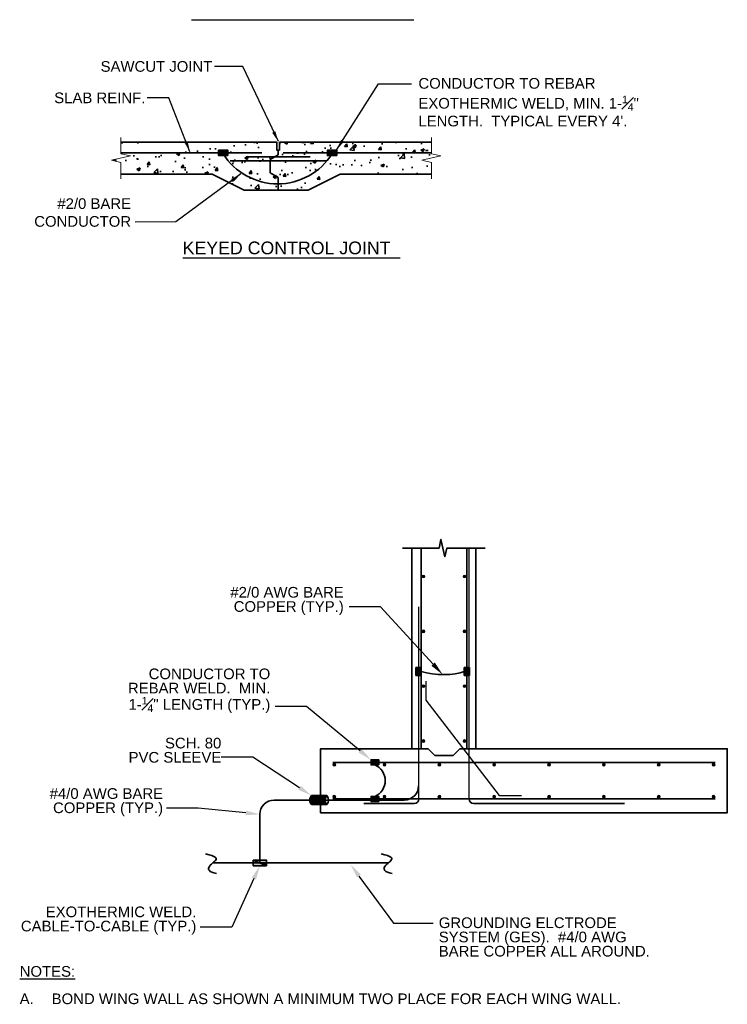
# Model space of a CAD drawing. Header units: inches. Extents: x 298 to 9722, y 170 to 7422.
# Tile 12 of 36: x 1499 to 2096, y 301 to 1132. Entities that reach past the tile are written whole.
import ezdxf
from ezdxf import colors
from ezdxf.entities.mleader import LeaderData, LeaderLine
from ezdxf.math import Vec2, Vec3

# ---------------------------------------------------------------- set-up
doc = ezdxf.new("R2010")
doc.units = ezdxf.units.IN
doc.header["$MEASUREMENT"] = 0
for name, color, linetype, lineweight in [('E-ANNO-TEXT', 7, 'Continuous', 25), ('E-DETL-GRPH', 7, 'Continuous', 35), ('G-ANNO-TEXT', 7, 'Continuous', 0), ('S-REIN-RBAR', 253, 'Continuous', 13)]:
    doc.layers.add(name, color=color, linetype=linetype, lineweight=lineweight)
doc.styles.add("1 2 1'-0", font='arial.ttf', dxfattribs={"height": 3})
doc.styles.add("3 4 1'-0", font='arial.ttf', dxfattribs={"height": 2})
doc.styles.add('Arial8', font='arial.ttf', dxfattribs={"height": 0.125})
doc.styles.get("Standard").update_dxf_attribs({"font": 'arial.ttf'})
doc.dimstyles.new("3 4 1'-0", dxfattribs={"dimtxt": 2, "dimasz": 3, "dimexe": 1, "dimexo": 1, "dimgap": 1, "dimtad": 1, "dimdec": 4, "dimzin": 11, "dimdsep": 46, "dimlunit": 4, "dimtxsty": "3 4 1'-0", "dimblk": '_Oblique_0.3', "dimcen": 0.09, "dimadec": 4, "dimazin": 3, "dimtfac": 1, "dimtdec": 4, "dimtofl": 0, "dimtmove": 0, "dimatfit": 3, "dimfxl": 1, "dimfrac": 2, "dimtzin": 11, "dimarcsym": 0})
doc.dimstyles.new('3-16to1Dim8', dxfattribs={"dimtxt": 12, "dimasz": 0.0625, "dimexe": 0.0625, "dimexo": 0.0625, "dimgap": 0.03125, "dimtad": 1, "dimdec": 4, "dimlfac": 64, "dimzin": 3, "dimdsep": 46, "dimlunit": 4, "dimtxsty": 'Arial8', "dimcen": 0.09375, "dimclrd": 256, "dimclrt": 256, "dimadec": 0, "dimazin": 1, "dimtfac": 1, "dimtdec": 4, "dimtofl": 0, "dimtmove": 0, "dimatfit": 3, "dimfxl": 1, "dimfrac": 1, "dimtolj": 1, "dimtzin": 0, "dimlwd": -1, "dimarcsym": 0})

# ---------------------------------------------------------------- blocks, each defined once
blk = doc.blocks.new('BREAK LINE')
at = {"layer": 'G-ANNO-TEXT', "flags": 128}
blk.add_lwpolyline([(8.36, 9.2), (8.36, 8.47), (8.36, 6.43), (9.96, 6.07), (6.76, 5.34), (8.36, 4.97), (8.36, 2.2)], dxfattribs=at)
blk = doc.blocks.new('_Oblique_0.3')
at = {"color": 0, "linetype": 'ByBlock', "lineweight": -2}
for p, q in [((0, 0), (-1, 0)), ((0.5, 0.167), (-0.5, -0.167))]:
    blk.add_line(p, q, dxfattribs=at)
blk = doc.blocks.new('REINFDOT')
for radius in [0.00313, 0.00187, 0.000625]:
    blk.add_circle((0, 0), radius)
blk = doc.blocks.new('REINF. DOT')
at = {"layer": 'S-REIN-RBAR', "xscale": 100, "yscale": 100, "zscale": 100, "rotation": 90.00000000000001}
blk.add_blockref('REINFDOT', (36.53, 24.59), dxfattribs=at)
blk = doc.blocks.new('REINF. DOT_1')
at = {"layer": 'S-REIN-RBAR', "extrusion": (0, 0, -1), "xscale": 100, "yscale": -100, "zscale": 100, "rotation": 89.99999999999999}
blk.add_blockref('REINFDOT', (-36.53, 24.59), dxfattribs=at)

msp = doc.modelspace()

# ---------------------------------------------------------------- hatches: boundary and pattern name
at = {"layer": 'E-DETL-GRPH'}
h = msp.add_hatch(dxfattribs=at)
h.set_pattern_fill('AR-CONC', color=9, scale=4)
h.set_pattern_definition([(50, (-1366.414, 292.893), (28.6904, -2.51009), [3, -33]), (355, (-1366.414, 292.893), (-5.55005, 30.08769), [2.4, -26.4]), (100.4514, (-1364.023, 292.684), (23.14035, 27.5776), [2.5496, -28.04568]), (46.1842, (-1366.414, 300.893), (42.68965, -6.62077), [4.5, -49.5]), (96.6356, (-1362.857, 300.34), (37.3865, 38.96474), [3.8244, -42.06855]), (351.1842, (-1366.414, 300.893), (37.3865, 38.96474), [3.6, -39.6]), (21, (-1362.414, 298.893), (23.87628, -16.10476), [3, -33]), (326, (-1362.414, 298.893), (9.73261, 29.006), [2.4, -26.4]), (71.4514, (-1360.425, 297.55), (33.6089, 12.90125), [2.5496, -28.04568]), (37.5, (-1366.414, 292.893), (0.486394, 13.315754), [0, -26.08, 0, -26.8, 0, -26.5]), (7.5, (-1366.414, 292.893), (10.52278, 15.77647), [0, -15.28, 0, -25.48, 0, -10.1]), (327.5, (-1375.334, 292.893), (21.352897, -0.902195), [0, -10, 0, -31.2, 0, -41.4]), (317.5, (-1379.334, 292.893), (23.32745, 4.0042), [0, -13, 0, -20.72, 0, -29.4])])
h.paths.add_polyline_path([(1710.3789, 1013.81232), (1717.08231, 1017.69752), (1717.08231, 1021.68732), (1715.95731, 1021.68732), (1715.95731, 1028.43732), (1584.36489, 1028.43732), (1584.36489, 1018.60904), (1592.33589, 1016.79745), (1576.3939, 1013.17427), (1584.36489, 1011.36268), (1584.36489, 1001.43732), (1661.37117, 1001.43732), (1688.37117, 987.93732), (1717.08231, 987.93732), (1717.08231, 998.67713), (1710.3789, 1002.56232)])
h.paths.add_polyline_path([(1838.40646, 1013.17427), (1854.34845, 1016.79745), (1846.37745, 1018.60904), (1846.37745, 1028.43732), (1718.20731, 1028.43732), (1718.20731, 1021.68732), (1717.08231, 1021.68732), (1717.08231, 1017.69752), (1710.3789, 1013.81232), (1710.3789, 1002.56232), (1717.08231, 998.67713), (1717.08231, 987.93732), (1742.37117, 987.93732), (1769.37117, 1001.43732), (1846.37745, 1001.43732), (1846.37745, 1011.36268)])
h = msp.add_hatch(color=0, dxfattribs=at)
h.dxf.hatch_style = 1
h.paths.add_polyline_path([(1674.63453, 1021.69555), (1666.71643, 1021.69555), (1666.71643, 1017.1791), (1674.63453, 1017.1791)])
h = msp.add_hatch(color=0, dxfattribs=at)
h.dxf.hatch_style = 1
h.paths.add_polyline_path([(1766.61368, 1021.69555), (1758.69559, 1021.69555), (1758.69559, 1017.1791), (1766.61368, 1017.1791)])
h = msp.add_hatch(color=0, dxfattribs=at)
h.dxf.hatch_style = 1
h.paths.add_polyline_path([(1837.70539, 585.1653), (1833.3717, 585.1653), (1833.3717, 578.5982), (1837.70539, 578.5982)])
h = msp.add_hatch(color=0, dxfattribs=at)
h.dxf.hatch_style = 1
h.paths.add_polyline_path([(1878.44366, 585.1653), (1874.10997, 585.1653), (1874.10997, 578.5982), (1878.44366, 578.5982)])
h = msp.add_hatch(color=0, dxfattribs=at)
h.dxf.hatch_style = 1
h.paths.add_polyline_path([(1802.00133, 502.98106), (1802.00133, 507.31475), (1795.44799, 507.31475), (1795.44799, 502.98106)])
h = msp.add_hatch(dxfattribs=at)
h.set_pattern_fill('ANSI31', color=0, scale=6)
h.set_pattern_definition([(45, (225.17755, -114.46794), (-0.5303301, 0.5303301), [])])
edge = h.paths.add_edge_path()
edge.add_line((1752.84825, 477.18896), (1745.09167, 477.18896))
edge.add_spline(control_points=[(1745.09167, 477.18896), (1744.14464, 475.84539), (1743.6653, 474.571), (1743.63645, 473.34612)], knot_values=[0, 0, 0, 0, 0.481265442, 0.481265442, 0.481265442, 0.481265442], degree=3, periodic=0)
edge.add_line((1743.63645, 473.34612), (1752.84825, 473.34612))
edge.add_line((1752.84825, 473.34612), (1752.84825, 477.18896))
edge = h.paths.add_edge_path()
edge.add_spline(control_points=[(1756.73072, 473.34612), (1756.75957, 474.571), (1757.23891, 475.84539), (1758.18594, 477.18896)], knot_values=[0, 0, 0, 0, 0.481265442, 0.481265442, 0.481265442, 0.481265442], degree=3, periodic=0)
edge.add_line((1758.18594, 477.18896), (1752.84825, 477.18896))
edge.add_line((1752.84825, 477.18896), (1752.84825, 473.34612))
edge.add_line((1752.84825, 473.34612), (1756.73072, 473.34612))
edge = h.paths.add_edge_path()
edge.add_spline(control_points=[(1758.18594, 469.53329), (1757.19187, 470.76314), (1756.69962, 472.02587), (1756.73072, 473.34612)], knot_values=[0.481265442, 0.481265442, 0.481265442, 0.481265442, 1, 1, 1, 1], degree=3, periodic=0)
edge.add_line((1756.73072, 473.34612), (1752.84825, 473.34612))
edge.add_line((1752.84825, 473.34612), (1752.84825, 469.53329))
edge.add_line((1752.84825, 469.53329), (1758.18594, 469.53329))
edge = h.paths.add_edge_path()
edge.add_line((1752.84825, 473.34612), (1743.63645, 473.34612))
edge.add_spline(control_points=[(1743.63645, 473.34612), (1743.60535, 472.02587), (1744.0976, 470.76314), (1745.09167, 469.53329)], knot_values=[0.481265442, 0.481265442, 0.481265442, 0.481265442, 1, 1, 1, 1], degree=3, periodic=0)
edge.add_line((1745.09167, 469.53329), (1752.84825, 469.53329))
edge.add_line((1752.84825, 469.53329), (1752.84825, 473.34612))
h = msp.add_hatch(color=0, dxfattribs=at)
h.dxf.hatch_style = 1
h.paths.add_polyline_path([(1802.00133, 472.12392), (1802.00133, 476.45761), (1795.44799, 476.45761), (1795.44799, 472.12392)])
h = msp.add_hatch(color=0, dxfattribs=at)
h.dxf.hatch_style = 1
h.paths.add_polyline_path([(1707.15965, 422.75455), (1696.05297, 422.75455), (1701.60631, 420.37762), (1707.15965, 420.37762)])
h.paths.add_polyline_path([(1696.05297, 422.75455), (1696.05297, 420.37762), (1701.60631, 420.37762)], flags=17)
h.paths.add_polyline_path([(1701.60631, 420.37762), (1696.05297, 420.37762), (1696.05297, 418.00068), (1707.15965, 418.00068)])
h.paths.add_polyline_path([(1707.15965, 420.31593, -0.015148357), (1701.60631, 420.37762), (1707.15965, 418.00068)])
h = msp.add_hatch(color=0, dxfattribs=at)
h.dxf.hatch_style = 1
h.paths.add_polyline_path([(1707.15965, 420.37762), (1701.60631, 420.37762), (1707.15965, 418.00068)])

# ---------------------------------------------------------------- linework, layer by layer
at = {"layer": 'E-ANNO-TEXT', "color": 0}
for p, q in [((1643.86882, 1131.82736, 12.31883), (1831.43973, 1131.82736, 12.31883)), ((1636.48105, 930.91088, 12.31883), (1820.02858, 930.91088, 12.31883))]:
    msp.add_line(p, q, dxfattribs=at)
at = {"layer": 'E-ANNO-TEXT', "color": 9}
for p, q in [((1878.20539, 474.29076), (1878.20539, 685.97276)), ((1835.77682, 474.29076), (1835.77682, 636.29076)), ((1835.53854, 579.61196), (1835.53854, 485.34612))]:
    msp.add_line(p, q, dxfattribs=at)
at = {"layer": 'E-ANNO-TEXT', "color": 9, "elevation": -13.576, "flags": 128}
msp.add_lwpolyline([(1841.74916, 573.78027), (1841.74916, 557.57303), (1903.67716, 477.34835), (1922.39995, 477.34835)], dxfattribs=at)
at = {"layer": 'E-DETL-GRPH', "color": 9}
for p, q in [((1584.36489, 1028.43732, 12.31883), (1715.95731, 1028.43732, 12.31883)), ((1718.20731, 1021.68732, 12.31883), (1718.20731, 1028.43732, 12.31883)), ((1718.20731, 1028.43732, 12.31883), (1846.37745, 1028.43732, 12.31883)), ((1584.31067, 1019.43732, 12.31883), (1703.31995, 1019.43732, 12.31883)), ((1690.08231, 1016.06232, -19.35834), (1744.08231, 1016.06232, -19.35834)), ((1710.3789, 1013.81232, 28.1575), (1717.08231, 1017.69752, 28.1575)), ((1710.3789, 1013.81232, 28.1575), (1710.3789, 1002.56232, 28.1575)), ((1717.08231, 1017.69752, 12.31883), (1717.08231, 1021.68732, 12.31883)), ((1721.31995, 1019.43732, 12.31883), (1846.16388, 1019.43732, 12.31883)), ((1676.58231, 1012.68732, -19.35834), (1757.58231, 1012.68732, -19.35834)), ((1584.36489, 1001.43732, 12.31883), (1661.37117, 1001.43732, 12.31883)), ((1710.3789, 1002.56232, 28.1575), (1717.08231, 998.67713, 28.1575)), ((1717.08231, 998.67713, 12.31883), (1717.08231, 987.93732, 12.31883)), ((1769.37117, 1001.43732, 12.31883), (1846.37745, 1001.43732, 12.31883)), ((1688.37117, 987.93732, 12.31883), (1742.37117, 987.93732, 12.31883)), ((1829.9911, 516.71933), (1829.9911, 685.97276)), ((1837.70539, 516.71933), (1837.70539, 685.97276)), ((1876.27682, 516.71933), (1876.27682, 685.97276)), ((1883.9911, 685.97276, -13.576), (1883.9911, 516.71933)), ((1849.27682, 510.97356), (1843.53104, 516.71933)), ((1864.70539, 510.97356), (1870.45116, 516.71933)), ((1849.27682, 510.97356), (1864.70539, 510.97356)), ((1763.25976, 505.14791), (2085.77973, 505.14791)), ((1763.25976, 474.29076), (2085.77973, 474.29076)), ((1789.4911, 470.43362), (1831.91967, 470.43362)), ((2009.34825, 470.43362), (1882.06253, 470.43362))]:
    msp.add_line(p, q, dxfattribs=at)
at = {"layer": 'E-DETL-GRPH', "color": 0}
for p, q in [((1688.37117, 987.93732, 12.31883), (1661.37117, 1001.43732, 12.31883)), ((1742.37117, 987.93732, 12.31883), (1769.37117, 1001.43732, 12.31883)), ((1745.09167, 477.18896), (1758.18594, 477.18896)), ((1743.63645, 473.34612), (1713.60631, 473.34612)), ((1745.09167, 469.53329), (1758.18594, 469.53329)), ((1802.00133, 473.34612), (1756.73072, 473.34612)), ((1823.53854, 473.34612), (1802.00133, 473.34612)), ((1701.60631, 461.34612), (1701.60631, 420.37762)), ((1662.03926, 420.37762), (1810.22036, 420.37762)), ((1696.05297, 422.75455), (1707.15965, 418.00068))]:
    msp.add_line(p, q, dxfattribs=at)
at = {"layer": 'E-DETL-GRPH', "color": 9, "flags": 128}
for points, elevation in [([(1715.95731, 1028.43732), (1715.95731, 1021.68732), (1718.20731, 1021.68732)], 12.31883), ([(1891.70539, 685.97276), (1868.83282, 685.97276), (1859.47049, 685.97276), (1857.80607, 678.64934), (1854.47725, 693.29618), (1852.81283, 685.97276), (1821.87764, 685.97276)], -13.576)]:
    msp.add_lwpolyline(points, dxfattribs=dict(at, elevation=elevation))
at = {"layer": 'E-DETL-GRPH', "color": 0, "elevation": 12.31883}
for points in [[(1674.63453, 1017.1791), (1666.71643, 1017.1791), (1666.71643, 1021.69555), (1674.63453, 1021.69555)], [(1766.61368, 1017.1791), (1758.69559, 1017.1791), (1758.69559, 1021.69555), (1766.61368, 1021.69555)]]:
    msp.add_lwpolyline(points, close=True, dxfattribs=at)
at = {"layer": 'E-DETL-GRPH', "color": 0}
for points in [[(1837.70539, 585.1653), (1837.70539, 578.5982), (1833.3717, 578.5982), (1833.3717, 585.1653)], [(1878.44366, 585.1653), (1878.44366, 578.5982), (1874.10997, 578.5982), (1874.10997, 585.1653)], [(1802.00133, 502.98106), (1795.44799, 502.98106), (1795.44799, 507.31475), (1802.00133, 507.31475)], [(1802.00133, 472.12392), (1795.44799, 472.12392), (1795.44799, 476.45761), (1802.00133, 476.45761)], [(1696.05297, 422.75455), (1707.15965, 422.75455), (1707.15965, 418.00068), (1696.05297, 418.00068)]]:
    msp.add_lwpolyline(points, close=True, dxfattribs=at)
at = {"layer": 'E-DETL-GRPH', "color": 9, "flags": 128}
for points in [[(1870.45116, 516.71933), (2096.13396, 516.71933), (2096.13396, 462.71933), (1752.84825, 462.71933), (1752.84825, 469.53329)], [(1752.84825, 477.18896), (1752.84825, 516.71933), (1843.53104, 516.71933)]]:
    msp.add_lwpolyline(points, dxfattribs=at)
at = {"layer": 'E-DETL-GRPH', "color": 0}
for centre, radius, start, end in [((1716.58579, 1047.60123, 24.63766), 54.29628, 212.11189514, 327.88810486), ((1792.98277, 489.71933), 14.45139, 293.41101377, 66.58898623), ((1823.53854, 485.34612), 12, 270, 0), ((1713.60631, 461.34612), 12, 90, 180)]:
    msp.add_arc(centre, radius, start, end, dxfattribs=at)
at = {"layer": 'E-DETL-GRPH', "color": 9}
msp.add_arc((1831.91967, 474.29076), 3.85714, 270, 0, dxfattribs=at)
at = {"layer": 'E-DETL-GRPH', "color": 9, "extrusion": (0, 0, -1)}
msp.add_arc((-1882.06253, 474.29076), 3.85714, 270, 0, dxfattribs=at)
at = {"layer": 'E-DETL-GRPH', "color": 0}
for points in [[(1874.10997, 581.88175), (1865.50316, 578.47717), (1849.45783, 578.18561), (1837.70539, 581.88175)], [(1745.09167, 477.18896), (1743.12388, 474.39721), (1743.17534, 471.90416), (1745.09167, 469.53329)], [(1758.18594, 477.18896), (1756.21815, 474.39721), (1756.26961, 471.90416), (1758.18594, 469.53329)], [(1758.18594, 477.18896), (1760.15374, 474.39721), (1760.10228, 471.90416), (1758.18594, 469.53329)], [(1655.78691, 427.87464), (1665.04979, 425.85118), (1665.23021, 422.87153), (1661.77923, 420.22532), (1657.67705, 416.68795), (1658.15918, 412.91358), (1665.06952, 411.38776)], [(1803.96802, 427.87464), (1813.2309, 425.85118), (1813.41131, 422.87153), (1809.96033, 420.22532), (1805.85815, 416.68795), (1806.34028, 412.91358), (1813.25062, 411.38776)]]:
    msp.add_open_spline(points, degree=3, dxfattribs=at)

# ---------------------------------------------------------------- block references
at = {"layer": 'E-DETL-GRPH', "color": 9}
for name, p, xscale, yscale, zscale in [('BREAK LINE', (1542.69317, 986.57854, 12.31883), 4.981871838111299, 4.981871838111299, 4.5), ('BREAK LINE', (1804.70573, 986.57854, 12.31883), 4.981871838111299, 4.981871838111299, 4.5), ('REINF. DOT', (1623.50511, 381.37439), 3.85714286, 3.85714286, 3.85714286), ('REINF. DOT', (1665.93368, 381.37439), 3.85714286, 3.85714286, 3.85714286), ('REINF. DOT', (1712.2194, 381.37439), 3.85714286, 3.85714286, 3.85714286), ('REINF. DOT', (1758.50511, 381.37439), 3.85714286, 3.85714286, 3.85714286), ('REINF. DOT', (1804.79083, 381.37439), 3.85714286, 3.85714286, 3.85714286), ('REINF. DOT', (1851.07654, 381.37439), 3.85714286, 3.85714286, 3.85714286), ('REINF. DOT', (1897.36226, 381.37439), 3.85714286, 3.85714286, 3.85714286), ('REINF. DOT', (1943.64797, 381.37439), 3.85714286, 3.85714286, 3.85714286)]:
    msp.add_blockref(name, p, dxfattribs=dict(at, xscale=xscale, yscale=yscale, zscale=zscale))
at = {"layer": 'E-DETL-GRPH', "color": 9, "extrusion": (0, 0, -1), "xscale": 3.85714286, "yscale": 3.85714286, "zscale": 3.85714286, "rotation": 180}
for p in [(-1698.7194, 756.86808), (-1698.7194, 710.58237), (-1698.7194, 664.29665), (-1698.7194, 618.01094), (-1623.50511, 598.06428), (-1665.93368, 598.06428), (-1712.2194, 598.06428), (-1758.50511, 598.06428), (-1804.79083, 598.06428), (-1851.07654, 598.06428), (-1897.36226, 598.06428), (-1943.64797, 598.06428)]:
    msp.add_blockref('REINF. DOT_1', p, dxfattribs=at)
at = {"layer": 'E-DETL-GRPH', "color": 9, "xscale": 3.85714286, "yscale": 3.85714286, "zscale": 3.85714286, "rotation": 180}
for p in [(2015.26281, 756.86808), (2015.26281, 710.58237), (2015.26281, 664.29665), (2015.26281, 618.01094)]:
    msp.add_blockref('REINF. DOT', p, dxfattribs=at)

# ---------------------------------------------------------------- texts
at = {"layer": 'E-ANNO-TEXT', "color": 0}
for s, insert, char_height, attachment_point, line_spacing_factor, style in [('SAWCUT JOINT', (1567.21414, 1096.88984, 12.31883), 9, 1, 0.776524, "3 4 1'-0"), ('\\fArial|b0|i0|c00|p39;\\H0.79375x;KEYED CONTROL JOINT', (1636.43616, 933.7545, -3.51967), 13.5, 7, 0.72, "1 2 1'-0")]:
    msp.add_mtext(s, dxfattribs=dict(at, insert=insert, char_height=char_height, attachment_point=attachment_point, line_spacing_factor=line_spacing_factor, style=style))
at = {"layer": 'E-ANNO-TEXT', "color": 0, "char_height": 9, "attachment_point": 1}
for s, insert, width in [('\\A1;CONDUCTOR TO REBAR  EXOTHERMIC WELD, MIN. 1-{\\H0.7x;\\S1#4;}" LENGTH.  TYPICAL EVERY 4\'.', (1835.4199, 1082.6018), 192.3029638), ('\\pxqr;#2/0 BARE CONDUCTOR', (1504.41261, 981.12501), 88.4993619), ('{\\LNOTES:}', (1498.91576, 333.28985), 63.6272003), ('\\pxi-3,l3,t3;A.^IBOND WING WALL AS SHOWN A MINIMUM TWO PLACE FOR EACH WING WALL.', (1498.91576, 310.18654), 524.7494484)]:
    msp.add_mtext(s, dxfattribs=dict(at, insert=insert, width=width))
at = {"layer": 'E-ANNO-TEXT', "color": 0, "insert": (1528.08579, 1070.39278), "char_height": 9, "width": 82.0025852, "attachment_point": 1, "line_spacing_factor": 0.776524, "style": "3 4 1'-0"}
msp.add_mtext('SLAB REINF.', dxfattribs=at)
at = {"layer": 'E-ANNO-TEXT', "color": 0, "char_height": 9, "attachment_point": 1, "line_spacing_factor": 0.8}
for s, width, heights, insert in [('\\A1;\\pxqr;#2/0 AWG BARE COPPER (TYP.)', 103.9056703, [33.95833], (1668.52681, 653.18786)), ('\\A1;\\pxqr;CONDUCTOR TO REBAR WELD.  MIN. 1-{\\H0.7x;\\S1#4;}" LENGTH (TYP.)', 120.5504269, [46.44091], (1589.87278, 584.35643)), ('\\A1;\\pxqr;SCH. 80\\PPVC SLEEVE', 83.6945476, [23.64337], (1585.38046, 525.93921)), ('\\A1;\\pxqr;#4/0 AWG BARE COPPER (TYP.)', 103.9056703, [33.95833], (1516.03601, 483.34788)), ('\\A1;\\pxqr;EXOTHERMIC WELD.\\PCABLE-TO-CABLE (TYP.)', 155.2993762, [30.86912], (1492.71095, 383.55122)), ('\\A1;GROUNDING ELCTRODE SYSTEM (GES).  #4/0 AWG BARE COPPER ALL AROUND.', 183.9896516, [46.47388], (1852.59896, 374.35442))]:
    msp.add_mtext_dynamic_manual_height_columns(s, width=width, gutter_width=48, heights=heights, dxfattribs=dict(at, insert=insert))

# ---------------------------------------------------------------- leaders
at = {"layer": 'E-ANNO-TEXT', "color": 0}
for points in [[(1717.20731, 1028.93732, 12.31883), (1687.2383, 1092.31741, 12.31883), (1663.35289, 1092.23932, 12.31883)], [(1642.54829, 1020.43732), (1624.76347, 1065.95045), (1606.42534, 1065.95045)]]:
    msp.add_leader(points, dimstyle="3 4 1'-0", override={"dimasz": 9, "dimgap": 2}, dxfattribs=at)
at = {"layer": 'E-ANNO-TEXT', "color": 0, "annotation_type": 0, "has_hookline": 1}
for points, hookline_direction in [([(1766.59045, 1022.19665), (1801.69168, 1077.61069), (1829.63793, 1077.61069)], 0), ([(1685.63728, 1001.6345), (1630.77055, 961.24602), (1596.40805, 960.9987)], 1)]:
    msp.add_leader(points, dimstyle='3-16to1Dim8', override={"dimasz": 9, "dimtad": 0}, dxfattribs=dict(at, hookline_direction=hookline_direction))
at = {"layer": 'E-ANNO-TEXT', "color": 0}
ml = msp.add_multileader_mtext('Standard', dxfattribs=at)
ml.set_content('')
ml.set_leader_properties()
ml.build(insert=Vec2(0, 0))
ml.multileader.update_dxf_attribs({"dogleg_length": 0.36, "arrow_head_size": 12, "scale": 48})
ctx = ml.context
ctx.base_point, ctx.scale, ctx.char_height, ctx.arrow_head_size, ctx.landing_gap_size, ctx.plane_origin = Vec3(1768.33036, 636.37162), 48, 8.64, 12, 4.32, Vec3(1216.41934, 668.49161)
ctx.text_align_type = 2
notes = []
notes.append((ctx, [(1, (1, 1, 0), (1803.54813, 636.37162), (-1, 0), 26.57777, [(0, [(1855.92762, 579.22177)], 0, [])])]))
ctx.mtext.insert, ctx.mtext.alignment, ctx.mtext.flow_direction = Vec3(1772.65036, 640.69162), 3, 5
ml = msp.add_multileader_mtext('Standard', dxfattribs=at)
ml.set_content('')
ml.set_leader_properties()
ml.build(insert=Vec2(0, 0))
ml.multileader.update_dxf_attribs({"dogleg_length": 0.36, "arrow_head_size": 12, "scale": 48})
ctx = ml.context
ctx.base_point, ctx.scale, ctx.char_height, ctx.arrow_head_size, ctx.landing_gap_size, ctx.plane_origin = Vec3(1660.44743, 509.46403), 48, 8.64, 12, 4.32, Vec3(1108.27179, 536.35144)
ctx.text_align_type = 2
notes.append((ctx, [(1, (1, 1, 0), (1695.66521, 509.46403), (-1, 0), 26.57777, [(0, [(1745.09167, 477.18896)], 0, [])])]))
ctx.mtext.insert, ctx.mtext.alignment, ctx.mtext.flow_direction = Vec3(1664.76743, 513.78403), 3, 5
ml = msp.add_multileader_mtext('Standard', dxfattribs=at)
ml.set_content('')
ml.set_leader_properties()
ml.build(insert=Vec2(0, 0))
ml.multileader.update_dxf_attribs({"dogleg_length": 0.36, "arrow_head_size": 12, "scale": 48})
ctx = ml.context
ctx.base_point, ctx.scale, ctx.char_height, ctx.arrow_head_size, ctx.landing_gap_size, ctx.plane_origin = Vec3(1614.20929, 466.53164), 48, 8.64, 12, 4.32, Vec3(1062.29828, 498.65163)
ctx.text_align_type = 2
notes.append((ctx, [(1, (1, 1, 0), (1649.42707, 466.53164), (-1, 0), 26.57777, [(0, [(1701.60631, 461.34612)], 0, [])])]))
ctx.mtext.insert, ctx.mtext.alignment, ctx.mtext.flow_direction = Vec3(1618.52929, 470.85164), 3, 5
ml = msp.add_multileader_mtext('Standard', dxfattribs=at)
ml.set_content('')
ml.set_leader_properties()
ml.build(insert=Vec2(0, 0))
ml.multileader.update_dxf_attribs({"text_right_attachment_type": 3, "dogleg_length": 0.36, "arrow_head_size": 12, "scale": 48})
ctx = ml.context
ctx.base_point, ctx.scale, ctx.char_height, ctx.arrow_head_size, ctx.landing_gap_size, ctx.plane_origin = Vec3(1642.73218, 366.1611), 48, 8.64, 12, 4.32, Vec3(1216.10838, 426.84952)
ctx.right_attachment, ctx.text_align_type = 3, 2
notes.append((ctx, [(1, (1, 1, 0), (1677.94996, 366.1611), (-1, 0), 26.57777, [(0, [(1701.60631, 418.00068)], 0, [])])]))
ctx.mtext.insert, ctx.mtext.alignment, ctx.mtext.flow_direction = Vec3(1647.05218, 370.4811), 3, 5
ml = msp.add_multileader_mtext('Standard', dxfattribs=at)
ml.set_content('')
ml.set_leader_properties()
ml.build(insert=Vec2(0, 0))
ml.multileader.update_dxf_attribs({"dogleg_length": 0.36, "arrow_head_size": 12, "scale": 48})
ctx = ml.context
ctx.base_point, ctx.scale, ctx.char_height, ctx.arrow_head_size, ctx.landing_gap_size, ctx.plane_origin = Vec3(1847.88705, 369.40652), 48, 8.64, 12, 4.32, Vec3(1651.08287, 240.00876)
notes.append((ctx, [(0, (1, 1, 0), (1814.28662, 369.40652), (1, 0), 33.60043, [(0, [(1778.13072, 418.94844)], 0, [])])]))
ctx.mtext.insert, ctx.mtext.flow_direction = Vec3(1852.20705, 373.72652), 5
at = {"layer": 'E-DETL-GRPH', "color": 0}
ml = msp.add_multileader_mtext('Standard', dxfattribs=at)
ml.set_content('')
ml.set_leader_properties()
ml.build(insert=Vec2(0, 0))
ml.multileader.update_dxf_attribs({"dogleg_length": 0.36, "arrow_head_size": 12, "scale": 48})
ctx = ml.context
ctx.base_point, ctx.scale, ctx.char_height, ctx.arrow_head_size, ctx.landing_gap_size, ctx.plane_origin = Vec3(1705.83483, 552.40327), 48, 8.64, 12, 4.32, Vec3(1208.96112, 590.7305)
ctx.text_align_type = 2
notes.append((ctx, [(1, (1, 1, 0), (1741.0526, 552.40327), (-1, 0), 26.57777, [(0, [(1795.44799, 507.31475)], 0, [])])]))
ctx.mtext.insert, ctx.mtext.alignment, ctx.mtext.flow_direction = Vec3(1710.15483, 556.72327), 3, 5
for ctx, leaders in notes:
    for number, flags, end, landing, length, lines in leaders:
        leader = LeaderData()
        leader.index, (leader.has_last_leader_line, leader.has_dogleg_vector, leader.attachment_direction) = number, flags
        leader.last_leader_point, leader.dogleg_vector, leader.dogleg_length = Vec3(end), Vec3(landing), length
        for number, points, colour, breaks in lines:
            line = LeaderLine()
            line.index, line.vertices, line.color, line.breaks = number, Vec3.list(points), colors.encode_raw_color(colour), breaks
            leader.lines.append(line)
        ctx.leaders.append(leader)

doc.saveas('drawing.dxf')
